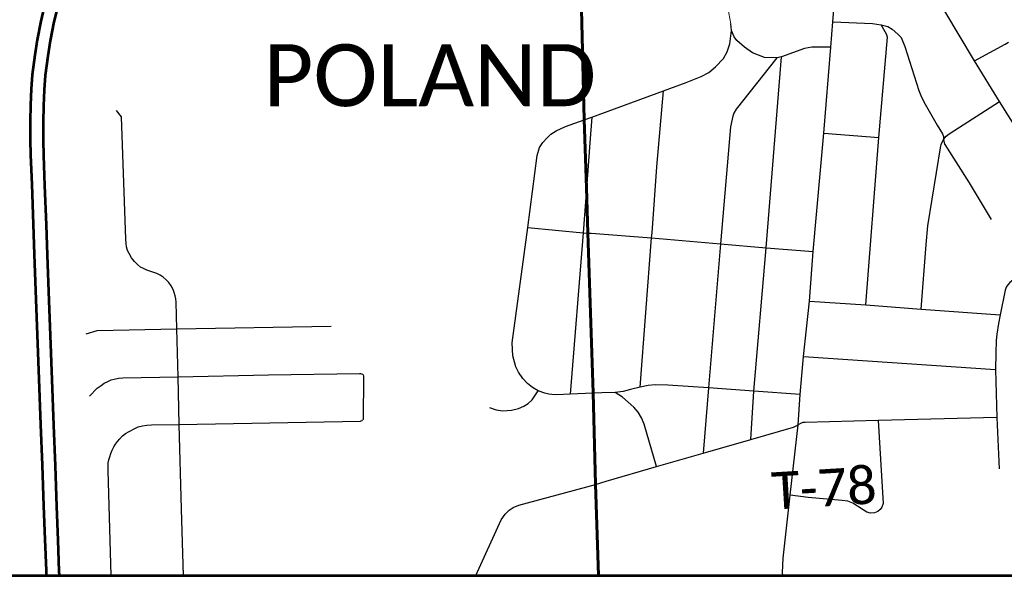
# Model space of a CAD drawing. Extents: x 13.99 to 21.38, y 7.75 to 14.55.
# Tile 42 of 77: x 18.68 to 20.18, y 7.75 to 8.6. Entities that reach past the tile are written whole.
import ezdxf

# ---------------------------------------------------------------- set-up
doc = ezdxf.new("R2010")
doc.units = 0
doc.header["$MEASUREMENT"] = 0
for name, color, linetype, lineweight in [('GM_X_City_Street', 1, 'Continuous', 0), ('GM_X_Corporation_Text', 7, 'Continuous', 13), ('GM_X_County_Road', 3, 'Continuous', 30), ('GM_X_Interstate_Route', 1, 'Continuous', 53), ('GM_X_State_Route', 1, 'Continuous', 30), ('GM_X_Township_Road', 1, 'Continuous', 30)]:
    doc.layers.add(name, color=color, linetype=linetype, lineweight=lineweight)
doc.layers.add('GM_X_Township_Road_Text', color=252, linetype='Continuous', lineweight=0, true_color=0x696969)
doc.styles.add('Slanted Normal (0.14) Font 31', font='CHAR_FAST_FONT.shx', dxfattribs={"height": 0.14})

msp = doc.modelspace()

# ---------------------------------------------------------------- linework, layer by layer
at = {"layer": 'GM_X_City_Street', "flags": 128}
msp.add_lwpolyline([(19.7627, 8.5936), (19.7599, 8.61), (19.7603, 8.6156), (19.7627, 8.621), (19.7781, 8.6464)], dxfattribs=at)
at = {"layer": 'GM_X_County_Road', "color": 1, "flags": 128}
for points in [[(19.8656, 7.9815), (19.8689, 8.0276), (19.874, 8.0857), (19.8831, 8.1701), (19.8883, 8.246), (19.905, 8.4268), (19.9153, 8.5581), (19.9183, 8.5969), (19.9293, 8.7291)], [(19.573, 7.8953), (19.6498, 7.918), (19.7208, 7.9384), (19.7935, 7.9592), (19.8584, 7.9778), (19.8656, 7.9815)], [(19.8422, 7.7517), (19.8419, 7.7561), (19.8428, 7.7781), (19.8534, 7.8743), (19.8656, 7.9815)], [(19.3738, 7.7517), (19.4127, 7.8364), (19.4186, 7.8452), (19.4246, 7.8512), (19.4311, 7.8553), (19.4395, 7.8588), (19.5567, 7.8905), (19.573, 7.8953)]]:
    msp.add_lwpolyline(points, dxfattribs=at)
at = {"layer": 'GM_X_Interstate_Route', "flags": 128}
for points in [[(19.5613, 7.7517), (21.377, 7.7517), (21.377, 11.7636)], [(14.577, 7.7517), (19.5613, 7.7517), (19.5565, 7.8911), (19.553, 8.0303), (19.5449, 8.2747), (19.5427, 8.343), (19.5392, 8.4475), (19.5273, 8.9317)], [(19.5273, 8.9317), (19.5392, 8.4475), (19.5427, 8.343), (19.5449, 8.2747), (19.553, 8.0303), (19.5565, 7.8911), (19.5613, 7.7517)], [(18.7176, 8.6287), (18.7106, 8.5979), (18.705, 8.5691), (18.7015, 8.5456), (18.6974, 8.5156), (18.6959, 8.4938), (18.6949, 8.4698), (18.6943, 8.4447), (18.6944, 8.4165), (18.6949, 8.3936), (18.6966, 8.3482), (18.6989, 8.2878), (18.7005, 8.2414), (18.703, 8.1727), (18.705, 8.119), (18.7076, 8.0514), (18.7101, 7.9822), (18.7125, 7.9198), (18.7147, 7.8578), (18.7167, 7.8063), (18.7185, 7.7593), (18.7188, 7.7517)], [(18.7379, 8.6268), (18.7303, 8.5967), (18.7247, 8.5679), (18.7213, 8.5444), (18.7171, 8.5145), (18.7157, 8.4926), (18.7147, 8.4686), (18.714, 8.4436), (18.7142, 8.4153), (18.7147, 8.3924), (18.7163, 8.347), (18.7186, 8.2866), (18.7203, 8.2403), (18.7227, 8.1715), (18.7247, 8.1179), (18.7273, 8.0503), (18.7298, 7.981), (18.7323, 7.9187), (18.7344, 7.8566), (18.7364, 7.8052), (18.7382, 7.7581), (18.7385, 7.7517)]]:
    msp.add_lwpolyline(points, dxfattribs=at)
at = {"layer": 'GM_X_State_Route', "flags": 128}
msp.add_lwpolyline([(20.311, 8.2545), (20.3003, 8.2712), (20.2916, 8.2854), (20.1866, 8.453), (20.1728, 8.4749), (20.1347, 8.5369), (20.0891, 8.6131), (20.037, 8.6985), (19.9975, 8.7648), (19.9958, 8.7673)], dxfattribs=at)
at = {"layer": 'GM_X_Township_Road'}
for p, q in [((19.551, 8.4513), (19.5481, 8.4121)), ((19.905, 8.4268), (19.9885, 8.4203)), ((19.874, 8.0857), (20.1668, 8.0657)), ((20.1684, 7.9926), (20.172, 7.9143)), ((18.9281, 7.7517), (18.9252, 7.8528))]:
    msp.add_line(p, q, dxfattribs=at)
at = {"layer": 'GM_X_Township_Road', "flags": 128}
for points in [[(19.9153, 8.5581), (19.8865, 8.5582), (19.8752, 8.5557), (19.8401, 8.5432), (19.8329, 8.5415), (19.8142, 8.5421), (19.796, 8.5492), (19.7838, 8.558), (19.7722, 8.5681), (19.768, 8.5738), (19.764, 8.5834), (19.7627, 8.5936)], [(19.9183, 8.5969), (19.9788, 8.5941), (19.9922, 8.592), (20.0024, 8.5894), (20.0088, 8.5857), (20.0178, 8.5778), (20.0226, 8.5726), (20.0284, 8.5589), (20.0497, 8.4918), (20.0525, 8.4841), (20.0574, 8.4745), (20.0774, 8.439), (20.0856, 8.4257), (20.0872, 8.4218), (20.0874, 8.4171), (20.0888, 8.4101), (20.0894, 8.4092)], [(19.9686, 8.1644), (19.9885, 8.4203), (20.0019, 8.5732), (20.0002, 8.5776), (19.9962, 8.5849), (19.9922, 8.592)], [(19.551, 8.4513), (19.66, 8.4913), (19.6947, 8.504), (19.7178, 8.5134), (19.7292, 8.5193), (19.7394, 8.5278), (19.7518, 8.5405), (19.7575, 8.5509), (19.7614, 8.5632), (19.764, 8.5834)], [(20.1347, 8.5369), (20.1811, 8.5628), (20.1863, 8.5656)], [(19.8329, 8.5415), (19.7713, 8.4635), (19.7673, 8.4571), (19.7658, 8.4529), (19.7649, 8.448), (19.7626, 8.4365), (19.7473, 8.2578), (19.729, 8.0382), (19.7208, 7.9384)], [(19.7935, 7.9592), (19.7978, 8.0327), (19.817, 8.2516), (19.8401, 8.5432)], [(19.6427, 8.2747), (19.6502, 8.3754), (19.66, 8.4913)], [(20.0839, 8.4095), (20.0874, 8.4171), (20.0912, 8.4223), (20.0959, 8.4259), (20.1728, 8.4749)], [(18.9252, 7.8528), (18.9214, 7.9821), (18.92, 8.0547), (18.918, 8.128), (18.9167, 8.1686), (18.9162, 8.1739), (18.9155, 8.1785), (18.914, 8.1834), (18.9121, 8.188), (18.9091, 8.1939), (18.9056, 8.1986), (18.9015, 8.203), (18.8972, 8.2067), (18.8926, 8.2099), (18.8872, 8.2124), (18.8813, 8.2146), (18.8724, 8.2176), (18.8673, 8.2199), (18.8627, 8.2223), (18.8582, 8.2261), (18.8533, 8.231), (18.8488, 8.2362), (18.8453, 8.2429), (18.8428, 8.2477), (18.8413, 8.2531), (18.8406, 8.2585), (18.8403, 8.2647), (18.8336, 8.4517), (18.8259, 8.4614)], [(19.566, 8.0301), (19.5532, 8.0298), (19.5177, 8.0285), (19.497, 8.0275), (19.4901, 8.0277), (19.4854, 8.0282), (19.4794, 8.0299), (19.469, 8.0334), (19.4603, 8.0384), (19.4526, 8.0447), (19.4459, 8.0522), (19.439, 8.0619), (19.435, 8.0699), (19.4306, 8.0866), (19.4294, 8.1067), (19.4534, 8.2827), (19.4675, 8.3924), (19.4713, 8.4046), (19.4764, 8.4127), (19.4827, 8.4197), (19.4882, 8.4251), (19.4964, 8.4302), (19.5108, 8.4371), (19.5394, 8.447), (19.551, 8.4513)], [(19.5481, 8.4121), (19.5429, 8.3424), (19.5376, 8.2748), (19.5177, 8.0285)], [(20.0531, 8.1578), (20.0609, 8.2566), (20.0635, 8.2854), (20.083, 8.4076), (20.0839, 8.4095)], [(20.0894, 8.4092), (20.1266, 8.3507), (20.1599, 8.2948)], [(19.4534, 8.2827), (19.5376, 8.2748), (19.5451, 8.2741), (19.55, 8.2738)], [(19.55, 8.2738), (19.6421, 8.2668), (19.7473, 8.2578), (19.817, 8.2516), (19.8883, 8.246)], [(19.6244, 8.039), (19.6421, 8.2668), (19.6427, 8.2747)], [(20.3003, 8.2712), (20.1931, 8.2025), (20.1887, 8.1988), (20.1855, 8.1952), (20.183, 8.1914), (20.1812, 8.187), (20.1738, 8.1492), (20.1711, 8.1361), (20.1686, 8.1199), (20.1675, 8.1102), (20.167, 8.0907), (20.1668, 8.0657), (20.1684, 7.9926), (19.9875, 7.9882), (19.8762, 7.985), (19.8727, 7.9848), (19.8693, 7.9836), (19.8656, 7.9815)], [(19.8831, 8.1701), (19.9686, 8.1644), (20.0531, 8.1578), (20.1738, 8.1492)], [(18.7796, 8.1203), (18.7966, 8.1257), (18.918, 8.128), (19.1531, 8.1321)], [(18.7848, 8.025), (18.7964, 8.0372), (18.8023, 8.0417), (18.8071, 8.0449), (18.8127, 8.0478), (18.8177, 8.05), (18.8225, 8.0514), (18.8288, 8.0525), (18.8354, 8.053), (18.92, 8.0547), (19.0577, 8.0578), (19.1966, 8.0599), (19.1983, 8.0596), (19.1997, 8.0592), (19.201, 8.0586)], [(19.201, 8.0586), (19.2019, 8.0576), (19.2024, 8.0559), (19.2028, 8.0534), (19.2022, 7.991), (19.2019, 7.9898), (19.2012, 7.989)], [(19.8689, 8.0276), (19.7978, 8.0327), (19.729, 8.0382), (19.667, 8.0418), (19.6476, 8.0423), (19.637, 8.0413), (19.6244, 8.039), (19.61, 8.0352), (19.5985, 8.0323), (19.5866, 8.0306), (19.566, 8.0301)], [(19.3948, 8.0079), (19.405, 8.0043), (19.4154, 8.0029), (19.4283, 8.0038), (19.4393, 8.0066), (19.4472, 8.0098), (19.4536, 8.0139), (19.4597, 8.0197), (19.469, 8.0334)], [(19.6498, 7.918), (19.6305, 7.9826), (19.6268, 7.9923), (19.6217, 8.0009), (19.6152, 8.0082), (19.5977, 8.0236), (19.5866, 8.0306)], [(18.8177, 7.7517), (18.8132, 7.9118), (18.8132, 7.9179), (18.8134, 7.9233), (18.8141, 7.928), (18.8156, 7.9326), (18.8174, 7.9377), (18.8194, 7.943), (18.8217, 7.9479), (18.8242, 7.9522), (18.8272, 7.956), (18.831, 7.9602), (18.8352, 7.9647), (18.8396, 7.968), (18.8452, 7.9715), (18.8527, 7.9754), (18.8592, 7.9783), (18.8655, 7.9801), (18.8722, 7.9811), (18.8793, 7.9817), (18.9214, 7.9821), (19.1979, 7.9871), (19.1992, 7.9877), (19.2004, 7.9883), (19.2012, 7.989)], [(19.9875, 7.9882), (19.9951, 7.8615), (19.9934, 7.856), (19.9906, 7.852), (19.9869, 7.8492), (19.9818, 7.8469), (19.9762, 7.8465), (19.9704, 7.8482), (19.9646, 7.8515), (19.949, 7.8619), (19.9415, 7.8649), (19.9329, 7.8661), (19.8808, 7.8705), (19.8534, 7.8743)]]:
    msp.add_lwpolyline(points, dxfattribs=at)

# ---------------------------------------------------------------- texts
at = {"layer": 'GM_X_Corporation_Text', "insert": (19.05, 8.4668), "char_height": 0.094697, "attachment_point": 7, "rotation": 0, "line_spacing_factor": 0.8, "style": 'Slanted Normal (0.14) Font 31'}
msp.add_mtext('{\\fCalibri Light|b0|i0|c0|p34;\\C256;POLAND}', dxfattribs=at)
at = {"layer": 'GM_X_Township_Road_Text', "insert": (19.8269, 7.8513), "char_height": 0.056818, "attachment_point": 7, "rotation": 3.5316, "line_spacing_factor": 0.8, "style": 'Slanted Normal (0.14) Font 31'}
msp.add_mtext('{\\fCalibri Light|b0|i0|c0|p34;\\C256;T-78}', dxfattribs=at)

doc.saveas('drawing.dxf')
